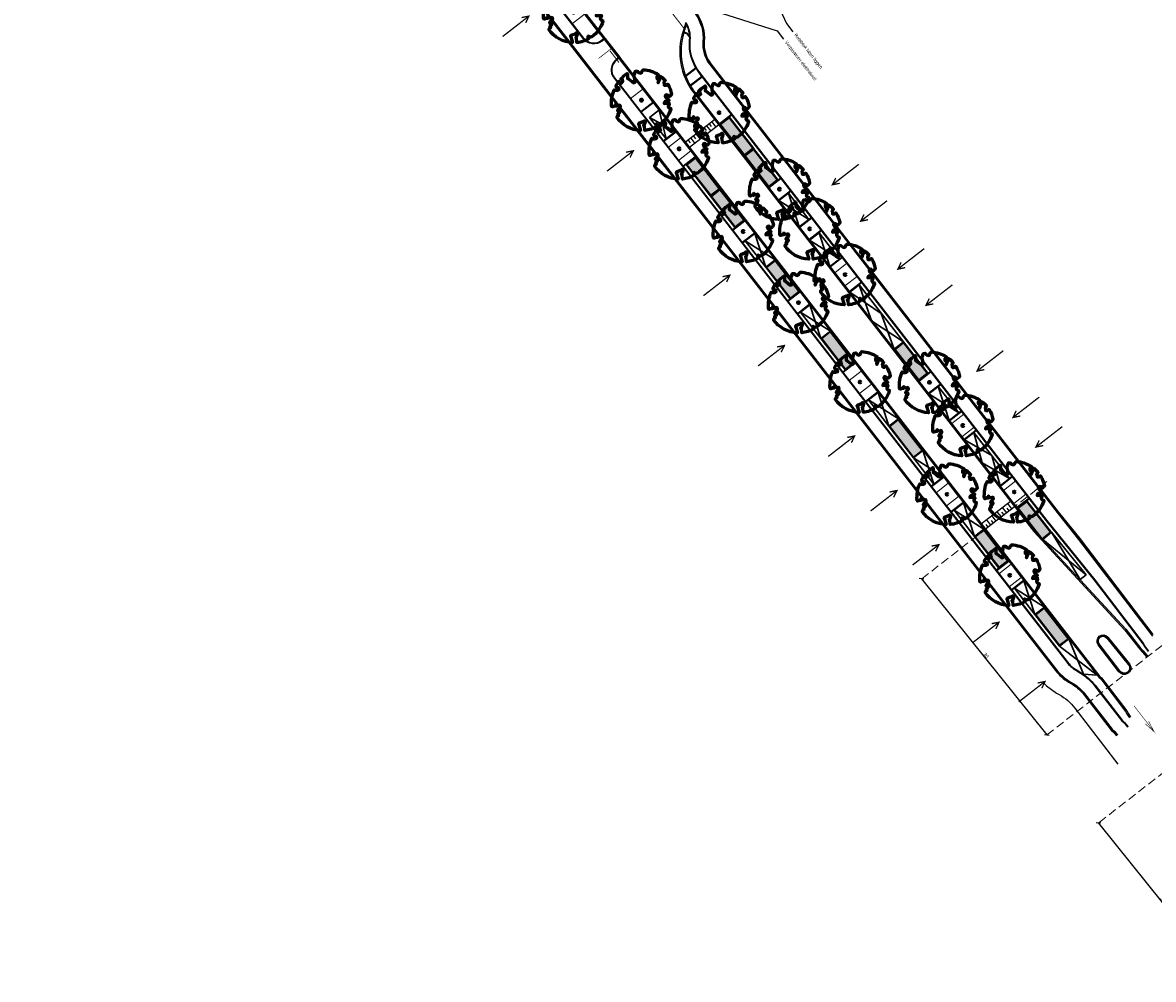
# Model space of a CAD drawing. Header units: metres. Extents: x 197051 to 198490, y 354564 to 355604.
# Tile 6 of 13: x 197065 to 197234, y 355340 to 355483. Entities that reach past the tile are written whole.
import ezdxf
from ezdxf import colors
from ezdxf.entities.mleader import LeaderData, LeaderLine
from ezdxf.math import Vec2, Vec3

# ---------------------------------------------------------------- set-up
doc = ezdxf.new("R2010")
doc.units = ezdxf.units.M
doc.header["$PDMODE"] = 3
doc.linetypes.add('11strp', pattern=[2, 1, -1])
doc.linetypes.add('DASHED2', pattern=[0.375, 0.25, -0.125])
for name, color, linetype, lineweight in [('N-WE-GR-BOOM-S', 86, 'Continuous', 40), ('N-WE-IE-PARKEERVAK_LANGSPARKEREN-G', 7, 'Continuous', 25), ('N-WE-VW-MARKERING_DWARS_DRIEHOEK_5050-G', 7, 'VW-HAAIETAND50-L-N', 35), ('nieuwe boomspiegels', 86, 'Continuous', 20), ('Ontwerp', 7, 'Continuous', 20), ('Parkeervak', 7, 'Continuous', 20), ('Parkeervak_arcering', 7, 'Continuous', 20), ('Rijrichting pijl', 7, 'Continuous', 30), ('X-XX-AL-AANKLEDING-M', 7, 'Continuous', 18), ('X-XX-AL-AANKLEDING-T25', 7, 'Continuous', 25)]:
    doc.layers.add(name, color=color, linetype=linetype, lineweight=lineweight)
for name, color, linetype in [('N-WE-VH-DREMPEL-G', 7, 'Continuous'), ('N-WE-VK-BLAUWE_ZONE-G', 5, 'Continuous'), ('N-XX-VH-KANTOPSLUITING_GELEIDEBAND_50_200_250-G', 210, 'Continuous'), ('N-XX-VH-KANTOPSLUITING_INRITVERLOOPBAND_50_200_250-G', 10, 'Continuous'), ('N-XX-VH-KANTOPSLUITING_OPSLUITBAND_100_200-G', 170, 'Continuous'), ('N-XX-VH-KANTOPSLUITING_TROTTOIRBAND_180_200_250-G', 2, 'Continuous'), ('N-XX-VH-KANTOPSLUITING_VOORKANTBAND-G', 7, 'Continuous')]:
    doc.layers.add(name, color=color, linetype=linetype)
doc.layers.add('uitritten', color=34, linetype='Continuous', lineweight=30, plot=False)
doc.styles.add('NLCS-ISO-M500-T25', font='NLCS-ISO.ttf', dxfattribs={"height": 1})
doc.styles.add('NLCS_ISO', font='arial.ttf')
doc.styles.get("Standard").update_dxf_attribs({"font": 'arial.ttf'})
doc.linetypes.add('VW-HAAIETAND50-L-N', pattern='A,0,-0.5,[150,NLCS.SHX,S=1,R=0,X=-0.625,Y=0],-0.5', length=1)
doc.dimstyles.new('NLCS_1-200', dxfattribs={"dimscale": 0.2, "dimtxt": 2.5, "dimasz": 2.5, "dimexe": 1.25, "dimexo": 0.625, "dimtad": 1, "dimtxsty": 'Standard', "dimblk": 'OBLIQUE', "dimcen": 0, "dimse1": 1, "dimse2": 1, "dimadec": 0, "dimazin": 0, "dimtfac": 1, "dimtmove": 0, "dimatfit": 3, "dimfxl": 1, "dimarcsym": 0})

# ---------------------------------------------------------------- blocks, each defined once
blk = doc.blocks.new('*U480')
at = {"layer": 'Parkeervak_arcering'}
h = blk.add_hatch(color=253, dxfattribs=at)
h.dxf.hatch_style = 1
h.paths.add_polyline_path([(0, 6), (0, 0), (1.8, 0), (1.8, 6)])
h.paths.add_polyline_path([(1.67, 5.87), (1.67, 0.13), (0.13, 0.13), (0.13, 5.87)], flags=16)
at = {"layer": 'Parkeervak_arcering', "true_color": 0xb97150}
h = blk.add_hatch(color=13, dxfattribs=at)
h.dxf.hatch_style = 1
h.paths.add_polyline_path([(1.67, 5.87), (1.67, 0.13), (0.13, 0.13), (0.13, 5.87)])
at = {"layer": 'N-WE-IE-PARKEERVAK_LANGSPARKEREN-G'}
blk.add_lwpolyline([(1.8, 0), (0, 0), (0, 6), (1.8, 6)], close=True, dxfattribs=at)
at = {"layer": 'N-WE-IE-PARKEERVAK_LANGSPARKEREN-G', "lineweight": 9}
blk.add_lwpolyline([(1.67, 0.13), (0.13, 0.13), (0.13, 5.87), (1.67, 5.87)], close=True, dxfattribs=at)
blk = doc.blocks.new('*U467')
at = {"layer": 'N-WE-GR-BOOM-S', "lineweight": 60}
blk.add_lwpolyline([(0.43, 4.71), (0.44, 4.72), (0.45, 4.73), (0.46, 4.74), (0.47, 4.75), (0.47, 4.75), (0.48, 4.76), (0.49, 4.77), (0.49, 4.78), (0.5, 4.79), (0.51, 4.8), (0.51, 4.82), (0.52, 4.84), (0.52, 4.86), (0.51, 4.88), (0.51, 4.92), (0.48, 5.03, -0.52938), (0.53, 5.1, -0.087139), (2.22, 4.62, -0.372341), (2.28, 4.47), (2.35, 4.12), (2.18, 3.95), (1.99, 3.99), (1.77, 3.82), (1.85, 3.6), (2.09, 3.53), (2.71, 3.67), (2.86, 3.59), (2.85, 3.45), (2.71, 3.36), (2.58, 2.94), (2.74, 2.67), (3.17, 3.35, -0.504641), (3.41, 3.14, 0.331948), (3.54, 2.92, 0.282008), (3.99, 3), (3.96, 2.99, -0.512156), (4.16, 2.98, -0.16076), (5.09, -0.06), (4.98, -0.17), (4.98, -0.29), (4.86, -0.31), (4.88, -0.44), (4.7, -0.38), (4.64, -0.52), (4.86, -0.67), (4.93, -0.72), (5.05, -0.6, -0.106371), (4.34, -2.61), (3.71, -2.2), (3.59, -2.28), (3.51, -1.94), (3.29, -1.67), (3.02, -1.68), (3.03, -1.99), (2.83, -2.68), (2.86, -2.81), (3.01, -2.83), (3.93, -3.18, -0.236298), (-0.23, -5.01, 0.159625), (-0.35, -4.77, 0.350802), (-0.31, -4.53, -0.504641), (-0.6, -4.39), (-0.53, -4.17), (-0.65, -3.96), (-0.8, -3.98), (-0.82, -4.14), (-0.94, -4.21), (-1.08, -4.11), (-1.2, -3.47), (-1.29, -3.38), (-1.52, -3.39), (-1.59, -3.66), (-1.68, -3.69), (-1.77, -3.92), (-2, -3.8, 0.733583), (-1.92, -3.97, -0.861625), (-1.87, -4.13, 0.279978), (-2.04, -4.39), (-2.04, -4.4, -0.827056), (-2.21, -4.58, -0.116774), (-4.15, -2.56), (-4.11, -2.55), (-4.08, -2.54), (-4.06, -2.53), (-4.04, -2.52), (-4.02, -2.51), (-4.01, -2.5), (-4, -2.49), (-3.77, -2.18), (-3.76, -2.17), (-3.76, -2.16), (-3.75, -2.15), (-3.75, -2.14), (-3.75, -2.13), (-3.74, -2.12), (-3.74, -2.11), (-3.74, -2.1), (-3.73, -2.09), (-3.72, -2.07), (-3.71, -2.06), (-3.71, -2.04), (-3.7, -2.02), (-3.69, -2.01), (-3.68, -1.99), (-3.68, -1.97), (-3.67, -1.96), (-3.67, -1.94), (-3.67, -1.93), (-3.67, -1.92), (-3.67, -1.9), (-3.67, -1.89), (-3.67, -1.88), (-3.68, -1.88), (-3.68, -1.87), (-3.69, -1.87), (-3.7, -1.87), (-3.71, -1.87), (-3.72, -1.87), (-3.73, -1.86), (-3.74, -1.86), (-3.75, -1.86), (-3.76, -1.86), (-3.78, -1.85), (-3.79, -1.84), (-3.8, -1.83), (-3.81, -1.83), (-3.83, -1.82), (-3.84, -1.81), (-3.85, -1.8), (-3.87, -1.78), (-3.88, -1.77), (-3.89, -1.76), (-3.91, -1.75), (-4.15, -2.03), (-4.16, -2.01), (-4.17, -2), (-4.18, -1.98), (-4.19, -1.97), (-4.2, -1.95), (-4.22, -1.94), (-4.24, -1.93), (-4.27, -1.92), (-4.32, -1.93), (-4.38, -1.94), (-4.46, -1.97, -0.040997), (-4.79, -1.03), (-4.62, -1.06), (-4.46, -1.16), (-4.38, -1.08), (-4.28, -0.93), (-4.38, -0.78), (-4.32, -0.57), (-4.52, -0.55), (-4.65, -0.42), (-4.89, -0.58, -0.05814), (-4.99, 0.83), (-4.85, 0.8), (-4.3, 0.36), (-4.06, 0.45), (-3.13, 0.69), (-3.05, 1), (-3.41, 1.14), (-3.46, 1.26), (-4.12, 1.58), (-4.14, 1.77), (-4.36, 1.96), (-4.45, 2.14), (-4.3, 2.38), (-3.96, 2.43), (-3.65, 2.63), (-3.65, 2.84), (-3.84, 3.07), (-3.79, 3.16), (-3.86, 3.31, -0.13428), (-1.66, 4.83, -0.541727), (-1.6, 4.78), (-1.61, 4.64), (-1.61, 4.56), (-1.6, 4.51), (-1.58, 4.46), (-1.56, 4.43), (-1.53, 4.41), (-1.51, 4.39), (-1.49, 4.38), (-1.47, 4.36), (-1.45, 4.34), (-1.43, 4.32), (-1.41, 4.31), (-1.4, 4.3), (-1.38, 4.28), (-1.36, 4.28), (-1.35, 4.27), (-1.33, 4.27), (-1.31, 4.28), (-1.29, 4.28), (-1.27, 4.29), (-1.25, 4.31), (-1.23, 4.32), (-1.21, 4.33), (-1.19, 4.34), (-1.17, 4.34), (-1.15, 4.35), (-1.13, 4.35), (-1.11, 4.35), (-1.09, 4.36), (-1.07, 4.36), (-1.05, 4.36), (-1.03, 4.37), (-1.01, 4.38), (-1, 4.39), (-0.99, 4.41), (-0.97, 4.42), (-0.96, 4.32), (-0.94, 4.3), (-0.83, 4.12), (-0.61, 4), (-0.93, 4.51), (-0.92, 4.52), (-0.92, 4.54), (-0.92, 4.55), (-0.92, 4.57), (-0.92, 4.58), (-0.93, 4.6), (-0.94, 4.61), (-0.95, 4.63), (-0.97, 4.65), (-0.99, 4.67), (-1.02, 4.69), (-1.05, 4.72), (-1.08, 4.75), (-1.12, 4.79), (-1.2, 4.9, -0.543104), (-1.17, 4.98, -0.046766), (-0.23, 5.12, -0.385168), (-0.18, 5.07), (-0.15, 4.88), (-0.14, 4.82), (-0.12, 4.78), (-0.1, 4.75), (-0.09, 4.74), (-0.07, 4.73), (-0.05, 4.73), (-0.03, 4.73), (-0.01, 4.72), (0.01, 4.72), (0.03, 4.72), (0.04, 4.71), (0.06, 4.7), (0.08, 4.7), (0.09, 4.69), (0.11, 4.68), (0.12, 4.67), (0.14, 4.67), (0.15, 4.66), (0.17, 4.65), (0.18, 4.65), (0.19, 4.64), (0.2, 4.63), (0.21, 4.62), (0.22, 4.61), (0.23, 4.6), (0.23, 4.59), (0.24, 4.58), (0.24, 4.58), (0.25, 4.57), (0.25, 4.56), (0.26, 4.56), (0.27, 4.56), (0.28, 4.56), (0.29, 4.56), (0.3, 4.57), (0.31, 4.57), (0.32, 4.58), (0.34, 4.59), (0.35, 4.6), (0.36, 4.62), (0.37, 4.63), (0.38, 4.64), (0.39, 4.66), (0.4, 4.67), (0.41, 4.69), (0.42, 4.7)], format="xyb", close=True, dxfattribs=at)
blk.add_circle((0, 0), 0.15, dxfattribs=at)
at = {"color": 7, "style": 'NLCS-ISO-M500-T25'}
for tag, p in [('NR', (-2.46, -0.4)), ('NAAM', (-2.46, -1.6))]:
    blk.add_attdef(tag, p, '', height=1, dxfattribs=at)
at = {"color": 7, "style": 'NLCS-ISO-M500-T25', "flags": 1}
for tag, p in [('WETNAAM', (-2.46, -2.8)), ('STAMDIA', (-2.46, -4)), ('STAMOMTR', (-2.46, -5.2)), ('OPMERKING', (-2.46, -6.4)), ('HANDH_KAPPEN', (-2.46, -7.6))]:
    blk.add_attdef(tag, p, '', height=1, dxfattribs=at)
blk = doc.blocks.new('pijl rijrichting')
at = {"layer": 'Rijrichting pijl', "const_width": 0.1}
for points in [[(6.14, 0), (0, 0), (2.18, 0.39)], [(0, 0), (2.17, -0.38)]]:
    blk.add_lwpolyline(points, dxfattribs=at)
blk = doc.blocks.new('_Oblique')
at = {"color": 0, "linetype": 'ByBlock', "lineweight": -2}
blk.add_line((-0.5, -0.5), (0.5, 0.5), dxfattribs=at)
blk = doc.blocks.new('*D451')
at = {"layer": 'Defpoints', "color": 0, "transparency": 16777216}
for p in [(197199.25, 355399.93), (197218.15, 355376.63), (197218.15, 355376.63)]:
    blk.add_point(p, dxfattribs=at)
at = {"layer": 'X-XX-AL-AANKLEDING-M', "color": 0, "lineweight": -2, "transparency": 16777216}
blk.add_line((197199.39, 355400.04), (197218.15, 355376.63), dxfattribs=at)
at = {"layer": 'X-XX-AL-AANKLEDING-M', "color": 0, "lineweight": -2, "transparency": 16777216, "xscale": 0.5, "yscale": 0.5, "zscale": 0.5}
for p, rotation in [((197199.39, 355400.04), 128.7212278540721), ((197218.15, 355376.63), 308.7212278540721)]:
    blk.add_blockref('_Oblique', p, dxfattribs=dict(at, rotation=rotation))
at = {"layer": 'X-XX-AL-AANKLEDING-M', "color": 0, "transparency": 16777216, "insert": (197209.07, 355388.57), "char_height": 0.5, "attachment_point": 5, "rotation": 308.7212}
blk.add_mtext('30', dxfattribs=at)
blk = doc.blocks.new('*D452')
at = {"layer": 'Defpoints', "color": 0, "transparency": 16777216}
for p in [(197225.9, 355363.41), (197244.67, 355340), (197244.67, 355340)]:
    blk.add_point(p, dxfattribs=at)
at = {"layer": 'X-XX-AL-AANKLEDING-M', "color": 0, "lineweight": -2, "transparency": 16777216}
blk.add_line((197225.9, 355363.41), (197244.67, 355340), dxfattribs=at)
at = {"layer": 'X-XX-AL-AANKLEDING-M', "color": 0, "lineweight": -2, "transparency": 16777216, "xscale": 0.5, "yscale": 0.5, "zscale": 0.5}
for p, rotation in [((197225.9, 355363.41), 128.7212278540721), ((197244.67, 355340), 308.7212278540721)]:
    blk.add_blockref('_Oblique', p, dxfattribs=dict(at, rotation=rotation))
at = {"layer": 'X-XX-AL-AANKLEDING-M', "color": 0, "transparency": 16777216, "insert": (197235.58, 355351.94), "char_height": 0.5, "attachment_point": 5, "rotation": 308.7212}
blk.add_mtext('30', dxfattribs=at)
blk = doc.blocks.new('Drempel')
at = {"layer": 'N-WE-VH-DREMPEL-G', "flags": 128}
for points in [[(0, 0), (0, -5.5)], [(-1, 0), (-1, -5.5)], [(-1, -0.5), (0, -0.5)], [(-1, -1), (-0.5, -1)], [(-1, -1.5), (0, -1.5)], [(-1, -2), (-0.5, -2)], [(-1, -2.5), (0, -2.5)], [(-1, -3), (-0.5, -3)], [(-1, -3.5), (0, -3.5)], [(-1, -4), (-0.5, -4)], [(-1, -4.5), (0, -4.5)], [(-1, -5), (-0.5, -5)]]:
    blk.add_lwpolyline(points, dxfattribs=at)
blk = doc.blocks.new('Inrit_icoon')
at = {"layer": 'uitritten', "const_width": 0.2}
for points in [[(0, 0), (0, 5)], [(0.5, 1), (0, 0), (-0.5, 1)]]:
    blk.add_lwpolyline(points, dxfattribs=at)

msp = doc.modelspace()

# ---------------------------------------------------------------- linework, layer by layer
at = {"layer": 'N-WE-VK-BLAUWE_ZONE-G', "color": 5, "linetype": 'DASHED2', "const_width": 0.1, "flags": 128}
for points in [[(197169.012, 355468.174), (197172.689, 355463.432)], [(197165.548, 355463.339), (197169.225, 355458.597)], [(197172.689, 355463.432), (197176.365, 355458.691)], [(197169.226, 355458.598), (197172.903, 355453.857)], [(197177.497, 355447.93), (197181.173, 355443.188)], [(197185.772, 355437.261), (197189.448, 355432.52)], [(197195.184, 355434.421), (197198.86, 355429.68)], [(197195.987, 355424.088), (197199.664, 355419.346)], [(197213.669, 355410.582), (197216.295, 355407.175), (197217.464, 355405.934)], [(197208.811, 355407.545), (197212.488, 355402.803)], [(197217.885, 355395.847), (197221.562, 355391.106)]]:
    msp.add_lwpolyline(points, dxfattribs=at)
at = {"layer": 'N-WE-VW-MARKERING_DWARS_DRIEHOEK_5050-G', "const_width": 0.15, "flags": 128}
msp.add_lwpolyline([(197161.615, 355485.348), (197163.954, 355482.335)], dxfattribs=at)
at = {"layer": 'N-WE-VW-MARKERING_DWARS_DRIEHOEK_5050-G', "linetype": 'VW-HAAIETAND50-L-N', "const_width": 0.15, "flags": 128}
msp.add_lwpolyline([(197152.645, 355479.229, -0.0022762), (197153.98, 355477.497, -0.0059253)], format="xyb", dxfattribs=at)
at = {"layer": 'N-XX-VH-KANTOPSLUITING_GELEIDEBAND_50_200_250-G', "flags": 128}
for points in [[(197151.145, 355481.75), (197097.591, 355550.817)], [(197154.517, 355477.405), (197158.687, 355472.026)], [(197171.912, 355471.944), (197181.532, 355459.537)], [(197160.464, 355469.735), (197225.956, 355385.276), (197226.254, 355385.041), (197229.994, 355380.124), (197230.23, 355379.703), (197230.582, 355379.199)], [(197160.137, 355462.813), (197170.8, 355449.063)], [(197189.192, 355449.659), (197192.17, 355445.818)], [(197173.863, 355445.112), (197179.072, 355438.394)], [(197198.821, 355437.242), (197204.028, 355430.526)], [(197182.137, 355434.442), (197189.288, 355425.219)]]:
    msp.add_lwpolyline(points, dxfattribs=at)
for points in [[(197163.789, 355482.125, 0.1561423), (197163.741, 355476.15)], [(197165.073, 355473.438, 0.0120654), (197165.354, 355473.058), (197216.382, 355407.251), (197230.04, 355392.484), (197232.269, 355389.607), (197232.644, 355389.235), (197233.324, 355388.409)]]:
    msp.add_lwpolyline(points, format="xyb", dxfattribs=at)
at = {"layer": 'N-XX-VH-KANTOPSLUITING_INRITVERLOOPBAND_50_200_250-G'}
for p, q in [((197163.694, 355482.156), (197164.021, 355483.151)), ((197163.789, 355482.125), (197164.116, 355483.12))]:
    msp.add_line(p, q, dxfattribs=at)
at = {"layer": 'N-XX-VH-KANTOPSLUITING_INRITVERLOOPBAND_50_200_250-G', "flags": 128}
for points in [[(197136.996, 355492.656), (197160.137, 355462.813)], [(197137.075, 355492.717), (197160.216, 355462.875)], [(197151.145, 355481.75), (197154.517, 355477.404)], [(197151.224, 355481.811), (197154.596, 355477.465)], [(197158.687, 355472.026), (197160.464, 355469.735)], [(197158.766, 355472.088), (197160.543, 355469.796)], [(197181.453, 355459.476), (197189.113, 355449.598)], [(197181.532, 355459.537), (197189.192, 355449.659)], [(197170.8, 355449.063), (197173.863, 355445.112)], [(197170.879, 355449.124), (197173.942, 355445.174)], [(197192.091, 355445.757), (197198.742, 355437.18)], [(197192.17, 355445.818), (197198.821, 355437.242)], [(197179.072, 355438.394), (197182.137, 355434.442)], [(197179.151, 355438.455), (197182.216, 355434.503)], [(197203.949, 355430.465), (197219.784, 355410.044), (197223.021, 355406.017), (197234.018, 355391.649)], [(197204.028, 355430.526), (197219.862, 355410.106), (197223.1, 355406.079), (197234.098, 355391.71)]]:
    msp.add_lwpolyline(points, dxfattribs=at)
for points in [[(197169.722, 355490.565, -0.0773004), (197165.743, 355485.92, 0.3861146), (197165.592, 355484.719, -0.1769295), (197166.673, 355480.675, 0.1893814), (197167.681, 355477.237), (197171.833, 355471.882)], [(197169.807, 355490.513, -0.0773004), (197165.808, 355485.844, 0.3861146), (197165.674, 355484.777, -0.1769295), (197166.772, 355480.666, 0.1893814), (197167.76, 355477.298), (197171.912, 355471.944)], [(197163.646, 355476.12, 0.0775275), (197164.991, 355473.381, 0.0775275)], [(197163.741, 355476.15, 0.0775275), (197165.073, 355473.438, 0.0391274)], [(197189.288, 355425.219), (197205.172, 355404.736), (197219.488, 355386.273, 0.0908893), (197221.423, 355384.542), (197222.115, 355384.119, -0.0910244), (197223.676, 355382.722), (197227.827, 355377.363), (197228.212, 355376.998), (197228.633, 355376.472)], [(197189.367, 355425.281), (197205.251, 355404.797), (197219.567, 355386.334, 0.0908893), (197221.475, 355384.627), (197222.167, 355384.204, -0.0910244), (197223.755, 355382.783), (197227.901, 355377.43), (197228.286, 355377.066), (197228.711, 355376.535)]]:
    msp.add_lwpolyline(points, format="xyb", dxfattribs=at)
at = {"layer": 'N-XX-VH-KANTOPSLUITING_OPSLUITBAND_100_200-G', "flags": 128}
for points in [[(197151.698, 355481.039), (197151.382, 355480.794, -0.4140565), (197148.719, 355481.129), (197094.816, 355550.642)], [(197233.405, 355389.151), (197232.811, 355389.93), (197232.614, 355390.318), (197225.343, 355399.853), (197218.138, 355408.739), (197166.021, 355475.95, -0.1893832), (197164.581, 355480.862, 0.1642776), (197163.981, 355483.35, 0.1471807)], [(197164.589, 355481.473), (197164.365, 355481.755, 0.3006069), (197163.736, 355481.96)], [(197153.966, 355478.116), (197153.649, 355477.87, 0.4159495), (197153.32, 355475.195), (197221.227, 355387.621, 0.0908893), (197222.57, 355386.419), (197223.263, 355385.996, -0.0910244), (197225.415, 355384.069), (197229.462, 355378.844), (197229.834, 355378.492), (197230.35, 355377.849)]]:
    msp.add_lwpolyline(points, format="xyb", dxfattribs=at)
for points in [[(197163.991, 355475.443), (197165.545, 355476.648)], [(197164.666, 355474.068), (197166.424, 355475.431)], [(197159.147, 355471.434), (197157.327, 355470.027)], [(197169.041, 355468.323), (197170.849, 355469.725)], [(197162.542, 355467.059), (197160.724, 355465.649)], [(197165.41, 355463.361), (197163.594, 355461.948)], [(197178.325, 355460.084), (197176.507, 355458.674)], [(197179.734, 355458.266), (197177.919, 355456.853)], [(197172.887, 355453.714), (197171.069, 355452.305)], [(197182.92, 355454.157), (197181.102, 355452.748)], [(197174.296, 355451.897), (197172.481, 355450.484)], [(197184.329, 355452.34), (197182.514, 355450.927)], [(197187.518, 355448.231), (197185.7, 355446.821)], [(197190.372, 355444.553), (197188.556, 355443.14)], [(197181.159, 355443.046), (197179.342, 355441.637)], [(197182.569, 355441.228), (197180.753, 355439.816)], [(197189.43, 355432.379), (197187.613, 355430.97)], [(197200.82, 355431.073), (197199.003, 355429.664)], [(197202.209, 355429.24), (197200.394, 355427.828)], [(197192.782, 355428.058), (197190.967, 355426.645)], [(197205.415, 355425.147), (197203.598, 355423.737)], [(197207.572, 355422.366), (197205.757, 355420.953)], [(197202.709, 355415.255), (197200.891, 355413.846)], [(197213.04, 355415.319), (197211.223, 355413.909)], [(197205.608, 355411.517), (197203.793, 355410.104)], [(197215.51, 355412.134), (197213.695, 355410.722)], [(197212.474, 355402.662), (197210.656, 355401.253)], [(197214.68, 355399.817), (197212.865, 355398.405)]]:
    msp.add_lwpolyline(points, dxfattribs=at)
at = {"layer": 'N-XX-VH-KANTOPSLUITING_TROTTOIRBAND_180_200_250-G', "flags": 128}
for points in [[(197227.241, 355391.23), (197230.476, 355387.25, -1.0302537), (197229.069, 355386.173), (197225.968, 355390.221, -0.9832868)], [(197227.163, 355391.166), (197230.399, 355387.187, -1.0312267), (197229.149, 355386.233), (197226.048, 355390.282, -0.9831298)]]:
    msp.add_lwpolyline(points, format="xyb", close=True, dxfattribs=at)
at = {"layer": 'N-XX-VH-KANTOPSLUITING_VOORKANTBAND-G', "flags": 128}
for points in [[(197073.439, 355571.494), (197073.121, 355575.327, -0.1141817), (197084.128, 355567.086), (197097.746, 355550.943), (197226.099, 355385.418), (197226.397, 355385.183), (197230.162, 355380.234), (197230.4, 355379.809), (197230.746, 355379.313)], [(197151.758, 355480.959), (197151.443, 355480.715, -0.4146494), (197148.637, 355481.071), (197094.738, 355550.58), (197082.514, 355565.783), (197081.128, 355567.311), (197080.635, 355567.857), (197080.178, 355568.328), (197078.819, 355569.656), (197077.61, 355570.429), (197076.322, 355570.993), (197074.777, 355571.366), (197073.439, 355571.494)], [(197064.83, 355556.099), (197064.555, 355559.133, -0.46825), (197074.33, 355568.91), (197074.646, 355568.881, -0.1886625), (197079.209, 355566.601), (197079.719, 355566.036), (197081.069, 355564.549), (197093.247, 355549.402), (197219.646, 355386.396, 0.0908893), (197221.527, 355384.713), (197222.219, 355384.29, -0.0910244), (197223.834, 355382.844), (197227.975, 355377.497), (197228.36, 355377.134), (197228.789, 355376.598)], [(197173.383, 355496.287, 0.0842562), (197170.625, 355492.417), (197170.618, 355492.402, -0.1032281), (197165.678, 355485.996, 0.3861146), (197165.51, 355484.662, -0.1769295), (197166.573, 355480.684, 0.1893814), (197167.602, 355477.175), (197219.705, 355409.982), (197222.942, 355405.955), (197234.032, 355391.467), (197234.032, 355391.467)], [(197164.021, 355483.472), (197163.599, 355482.187, 0.24931), (197165.195, 355472.935), (197216.229, 355407.122), (197229.887, 355392.355), (197232.119, 355389.474), (197232.496, 355389.1), (197233.17, 355388.282)], [(197233.485, 355389.212), (197232.896, 355389.983), (197232.699, 355390.371), (197225.422, 355399.914), (197218.217, 355408.801), (197166.1, 355476.011, -0.1893813), (197164.68, 355480.853, 0.169417), (197164.021, 355483.472)], [(197164.596, 355481.303), (197164.287, 355481.692, 0.3353203), (197163.703, 355481.843)], [(197153.904, 355478.194), (197153.588, 355477.949, 0.4159495), (197153.241, 355475.133), (197221.148, 355387.56, 0.0908893), (197222.518, 355386.334), (197223.21, 355385.911, -0.0910244), (197225.336, 355384.008), (197229.388, 355378.777), (197229.76, 355378.424), (197230.272, 355377.786)], [(197217.75, 355384.36), (197218.124, 355383.979), (197219.638, 355382.912), (197220.033, 355382.684, -0.0987085), (197222.386, 355380.623), (197228.829, 355372.227)]]:
    msp.add_lwpolyline(points, format="xyb", dxfattribs=at)
for points in [[(197151.916, 355481.082), (197154.063, 355478.317)], [(197154.124, 355478.238), (197154.124, 355478.238)], [(197163.953, 355475.54), (197165.494, 355476.735)], [(197164.718, 355473.982), (197166.485, 355475.352)], [(197159.086, 355471.513), (197157.266, 355470.106)], [(197159.088, 355471.51), (197157.273, 355470.097)], [(197169.092, 355468.236), (197170.91, 355469.646)], [(197162.48, 355467.138), (197160.663, 355465.728)], [(197165.471, 355463.282), (197163.656, 355461.87)], [(197178.263, 355460.163), (197176.446, 355458.753)], [(197179.795, 355458.187), (197177.98, 355456.775)], [(197172.826, 355453.794), (197171.008, 355452.384)], [(197182.859, 355454.236), (197181.041, 355452.827)], [(197184.391, 355452.261), (197182.575, 355450.848)], [(197174.358, 355451.818), (197172.542, 355450.405)], [(197187.457, 355448.31), (197185.639, 355446.9)], [(197190.433, 355444.474), (197188.618, 355443.061)], [(197181.098, 355443.125), (197179.281, 355441.716)], [(197182.63, 355441.149), (197180.815, 355439.737)], [(197189.369, 355432.458), (197187.551, 355431.049)], [(197200.759, 355431.152), (197198.941, 355429.743)], [(197202.27, 355429.162), (197200.455, 355427.749)], [(197192.844, 355427.979), (197191.029, 355426.566)], [(197205.354, 355425.226), (197203.537, 355423.816)], [(197207.633, 355422.287), (197205.818, 355420.874)], [(197202.647, 355415.334), (197200.83, 355413.925)], [(197212.979, 355415.398), (197211.161, 355413.988)], [(197205.669, 355411.438), (197203.854, 355410.025)], [(197215.571, 355412.055), (197213.756, 355410.643)], [(197212.412, 355402.741), (197210.595, 355401.332)], [(197214.741, 355399.738), (197212.926, 355398.326)]]:
    msp.add_lwpolyline(points, dxfattribs=at)
msp.add_lwpolyline([(197227.318, 355391.293), (197230.554, 355387.313, -1.0294335), (197228.988, 355386.114), (197225.889, 355390.16, -0.9834173)], format="xyb", close=True, dxfattribs=at)
at = {"layer": 'nieuwe boomspiegels'}
for points in [[(197145.487, 355485.296), (197147.303, 355486.708), (197148.835, 355484.733), (197147.019, 355483.32)], [(197155.738, 355472.076), (197157.554, 355473.488), (197159.086, 355471.513), (197157.265, 355470.107)], [(197161.393, 355464.783), (197163.209, 355466.196), (197164.741, 355464.22), (197162.925, 355462.808)], [(197176.441, 355458.75), (197178.263, 355460.163), (197179.794, 355458.189), (197177.977, 355456.778)], [(197171.008, 355452.384), (197172.823, 355453.797), (197174.355, 355451.821), (197172.54, 355450.408)], [(197181.041, 355452.827), (197182.859, 355454.236), (197184.388, 355452.264), (197182.573, 355450.851)], [(197186.363, 355445.963), (197188.181, 355447.373), (197189.711, 355445.4), (197187.893, 355443.991)], [(197179.281, 355441.716), (197181.096, 355443.128), (197182.628, 355441.152), (197180.813, 355439.74)], [(197188.523, 355429.796), (197190.338, 355431.204), (197191.873, 355429.23), (197190.055, 355427.821)], [(197198.941, 355429.743), (197200.756, 355431.156), (197202.288, 355429.18), (197200.473, 355427.768)], [(197203.91, 355423.335), (197205.728, 355424.744), (197207.257, 355422.771), (197205.442, 355421.359)], [(197211.682, 355413.312), (197213.498, 355414.724), (197215.03, 355412.748), (197213.214, 355411.336)], [(197201.577, 355412.962), (197203.392, 355414.375), (197204.924, 355412.399), (197203.109, 355410.987)], [(197210.995, 355400.816), (197212.811, 355402.228), (197214.343, 355400.253), (197212.527, 355398.84)]]:
    msp.add_lwpolyline(points, close=True, dxfattribs=at)
at = {"layer": 'Ontwerp', "linetype": '11strp', "const_width": 0.1}
msp.add_lwpolyline([(197150.936, 355478.106), (197152.831, 355479.577)], dxfattribs=at)
at = {"layer": 'Ontwerp', "linetype": 'DASHED2', "ltscale": 5, "flags": 128}
for points in [[(197218.178, 355414.618), (197199.128, 355399.832)], [(197236.945, 355391.212), (197217.894, 355376.426)], [(197246.269, 355379.217), (197225.897, 355363.41)]]:
    msp.add_lwpolyline(points, dxfattribs=at)
at = {"layer": 'uitritten', "flags": 128}
for points in [[(197159.936, 355470.274), (197158.583, 355469.224), (197158.583, 355469.224)], [(197162.479, 355467.137), (197161.057, 355466.033)], [(197177.977, 355456.778), (197179.399, 355457.883)], [(197179.341, 355457.838), (197179.341, 355457.838)], [(197181.041, 355452.827), (197182.462, 355453.932)], [(197182.573, 355450.851), (197183.994, 355451.956)], [(197174.355, 355451.821), (197172.933, 355450.717)], [(197175.996, 355446.767), (197172.933, 355450.717)], [(197177.419, 355447.87), (197175.996, 355446.767)], [(197185.637, 355446.9), (197187.058, 355448.004)], [(197188.615, 355443.059), (197190.036, 355444.164)], [(197182.628, 355441.152), (197181.206, 355440.048)], [(197184.271, 355436.096), (197181.206, 355440.048)], [(197185.693, 355437.2), (197184.271, 355436.096)], [(197195.264, 355434.485), (197196.687, 355435.587)], [(197200.473, 355427.768), (197201.894, 355428.872)], [(197192.844, 355427.978), (197191.422, 355426.874)], [(197194.485, 355422.924), (197191.422, 355426.874)], [(197203.537, 355423.816), (197204.958, 355424.921)], [(197195.908, 355424.026), (197194.485, 355422.924)], [(197205.816, 355420.877), (197207.238, 355421.981)], [(197212.58, 355415.091), (197207.238, 355421.981)], [(197199.584, 355419.285), (197198.162, 355418.182)], [(197201.225, 355414.231), (197198.162, 355418.182)], [(197202.647, 355415.335), (197201.225, 355414.231)], [(197211.158, 355413.988), (197212.58, 355415.091)], [(197205.67, 355411.437), (197204.248, 355410.334)], [(197207.311, 355406.383), (197204.248, 355410.334)], [(197208.734, 355407.485), (197207.311, 355406.383)], [(197217.569, 355405.967), (197218.88, 355407.03)], [(197214.742, 355399.737), (197213.32, 355398.634)], [(197223.157, 355399.925), (197224.065, 355400.635)], [(197217.806, 355395.786), (197216.384, 355394.682)], [(197220.06, 355389.941), (197221.483, 355391.044)], [(197221.483, 355391.044), (197223.655, 355385.74)], [(197220.06, 355389.941), (197225.725, 355385.573)], [(197223.655, 355385.74), (197225.725, 355385.573)]]:
    msp.add_lwpolyline(points, dxfattribs=at)
at = {"layer": 'uitritten'}
for points in [[(197158.583, 355469.224), (197162.479, 355467.137)], [(197158.583, 355469.224), (197161.057, 355466.033)], [(197160.005, 355470.327), (197161.057, 355466.033)], [(197179.399, 355457.883), (197181.041, 355452.827)], [(197182.464, 355453.93), (197179.399, 355457.883)], [(197182.462, 355453.932), (197177.977, 355456.778)], [(197187.058, 355448.004), (197183.994, 355451.957)], [(197183.994, 355451.956), (197185.637, 355446.9)], [(197172.933, 355450.717), (197177.419, 355447.87)], [(197174.355, 355451.821), (197175.996, 355446.767)], [(197187.058, 355448.004), (197182.573, 355450.851)], [(197190.036, 355444.164), (197191.859, 355438.767)], [(197196.687, 355435.587), (197190.036, 355444.164)], [(197193.309, 355439.838), (197188.615, 355443.059)], [(197181.206, 355440.048), (197185.693, 355437.2)], [(197182.628, 355441.152), (197184.271, 355436.096)], [(197196.687, 355435.587), (197191.888, 355438.732)], [(197193.309, 355439.838), (197195.264, 355434.485)], [(197204.958, 355424.921), (197201.893, 355428.873)], [(197201.894, 355428.872), (197203.537, 355423.816)], [(197191.422, 355426.874), (197195.908, 355424.026)], [(197192.844, 355427.978), (197194.485, 355422.924)], [(197204.958, 355424.921), (197200.473, 355427.768)], [(197208.487, 355417.433), (197207.238, 355421.981)], [(197205.816, 355420.877), (197209.909, 355418.536)], [(197198.162, 355418.182), (197202.647, 355415.335)], [(197199.584, 355419.285), (197201.225, 355414.231)], [(197209.909, 355418.536), (197211.158, 355413.988)], [(197212.58, 355415.091), (197208.487, 355417.433)], [(197205.67, 355411.437), (197207.311, 355406.383)], [(197204.248, 355410.334), (197208.734, 355407.485)], [(197218.88, 355407.03), (197223.157, 355399.925)], [(197224.065, 355400.635), (197218.88, 355407.03)], [(197224.065, 355400.635), (197217.569, 355405.967)], [(197214.742, 355399.737), (197216.384, 355394.682)], [(197213.32, 355398.634), (197217.806, 355395.786)], [(197216.384, 355394.682), (197213.32, 355398.634)]]:
    msp.add_lwpolyline(points, dxfattribs=at)

# ---------------------------------------------------------------- block references
at = {"xscale": -1, "rotation": 127.8058348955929}
for p in [(197140.47, 355484.446), (197156.138, 355464.252), (197170.62, 355445.585), (197178.803, 355435.039), (197189.333, 355421.465), (197195.681, 355413.283), (197201.975, 355405.171), (197211.002, 355393.537), (197217.9, 355384.645)]:
    msp.add_blockref('Inrit_icoon', p, dxfattribs=at)
at = {"rotation": 307.8058348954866}
for p in [(197186.01, 355459.157), (197190.252, 355453.689), (197195.826, 355446.505), (197200.045, 355441.066), (197207.698, 355431.202), (197213.095, 355424.246), (197216.537, 355419.809)]:
    msp.add_blockref('Inrit_icoon', p, dxfattribs=at)
at = {"layer": 'N-WE-GR-BOOM-S', "xscale": 0.9, "yscale": 0.9, "zscale": 0.9, "rotation": 307.28604508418}
for p in [(197147.163, 355485.015), (197157.352, 355471.836), (197169.018, 355469.965), (197163.011, 355464.546), (197178.07, 355458.484), (197182.597, 355452.542), (197172.625, 355452.147), (197187.914, 355445.674), (197180.898, 355441.478), (197190.14, 355429.554), (197200.558, 355429.506), (197205.566, 355423.039), (197203.194, 355412.725), (197213.296, 355413.072), (197212.613, 355400.579)]:
    msp.add_blockref('*U467', p, dxfattribs=at)
at = {"layer": 'N-WE-VH-DREMPEL-G', "rotation": 307.7909312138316}
msp.add_blockref('Drempel', (197168.934, 355468.114), dxfattribs=at)
at = {"layer": 'N-WE-VH-DREMPEL-G', "xscale": -1, "rotation": 307.7909312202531}
msp.add_blockref('Drempel', (197212.72, 355411.647), dxfattribs=at)
at = {"layer": 'Parkeervak', "rotation": 217.79}
for p in [(197170.515, 355469.339), (197174.191, 355464.598), (197165.471, 355463.279), (197169.147, 355458.537), (197177.419, 355447.87), (197185.693, 355437.2), (197196.687, 355435.587), (197195.908, 355424.026), (197215.173, 355411.748), (197208.734, 355407.485), (197217.806, 355395.786)]:
    msp.add_blockref('*U480', p, dxfattribs=at)
at = {"layer": 'Rijrichting pijl', "xscale": 0.8, "yscale": 0.8, "zscale": 0.8, "rotation": 127.804287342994}
msp.add_blockref('pijl rijrichting', (197234.263, 355377.114), dxfattribs=at)

# ---------------------------------------------------------------- dimensions: what is measured, and where the dimension line sits
at = {"layer": 'X-XX-AL-AANKLEDING-M'}
for base, p1, p2, picture, middle in [((197218.152, 355376.633), (197199.247, 355399.927), (197218.152, 355376.633), '*D451', (197209.066, 355388.574)), ((197244.666, 355340.001), (197225.897, 355363.41), (197244.666, 355340.001), '*D452', (197235.578, 355351.943))]:
    dim = msp.add_linear_dim(base=base, p1=p1, p2=p2, angle=308.72123, dimstyle='NLCS_1-200', dxfattribs=at)
    dim.commit()
    dim.dimension.update_dxf_attribs({"geometry": picture, "text_midpoint": middle})

# ---------------------------------------------------------------- leaders
at = {"layer": 'X-XX-AL-AANKLEDING-T25'}
ml = msp.add_multileader_mtext('Standard', dxfattribs=at)
ml.set_content('Rotsblok laten liggen', color=256, style='NLCS_ISO')
ml.set_leader_properties()
ml.build(insert=Vec2(0, 0))
ml.multileader.update_dxf_attribs({"dogleg_length": 1.562, "arrow_head_size": 0.5})
ctx = ml.context
ctx.base_point, ctx.char_height, ctx.arrow_head_size, ctx.landing_gap_size, ctx.plane_origin, ctx.plane_x_axis, ctx.plane_y_axis = Vec3(197180.072, 355482.106), 0.5, 0.5, 0.5, Vec3(197168.171, 355486.087), Vec3(0.6129875, -0.7900926), Vec3(0.7900926, 0.6129875)
notes = []
notes.append((ctx, [(0, (1, 1, 0), (197179.114, 355483.34), (0.6129875, -0.7900926), 1.562, [(0, [(197173.684, 355495.11)], 0, [])])]))
ctx.mtext.insert, ctx.mtext.text_direction, ctx.mtext.rotation, ctx.mtext.flow_direction = Vec3(197180.634, 355481.909), Vec3(0.6129875, -0.7900926), 5.3722253, 5
ml = msp.add_multileader_mtext('Standard', dxfattribs=at)
ml.set_content('Verplaatsen elektrakast', color=256, style='NLCS_ISO')
ml.set_leader_properties()
ml.build(insert=Vec2(0, 0))
ml.multileader.update_dxf_attribs({"dogleg_length": 1.562, "arrow_head_size": 0.5})
ctx = ml.context
ctx.base_point, ctx.char_height, ctx.arrow_head_size, ctx.landing_gap_size, ctx.plane_origin, ctx.plane_x_axis, ctx.plane_y_axis = Vec3(197178.661, 355481.011), 0.5, 0.5, 0.5, Vec3(197166.76, 355484.992), Vec3(0.6129875, -0.7900926), Vec3(0.7900926, 0.6129875)
notes.append((ctx, [(0, (1, 1, 0), (197177.703, 355482.245), (0.6129875, -0.7900926), 1.562, [(0, [(197168.885, 355485.02)], 0, [])])]))
ctx.mtext.insert, ctx.mtext.text_direction, ctx.mtext.rotation, ctx.mtext.flow_direction = Vec3(197179.219, 355480.812), Vec3(0.6129875, -0.7900926), 5.3722253, 5
for ctx, leaders in notes:
    for number, flags, end, landing, length, lines in leaders:
        leader = LeaderData()
        leader.index, (leader.has_last_leader_line, leader.has_dogleg_vector, leader.attachment_direction) = number, flags
        leader.last_leader_point, leader.dogleg_vector, leader.dogleg_length = Vec3(end), Vec3(landing), length
        for number, points, colour, breaks in lines:
            line = LeaderLine()
            line.index, line.vertices, line.color, line.breaks = number, Vec3.list(points), colors.encode_raw_color(colour), breaks
            leader.lines.append(line)
        ctx.leaders.append(leader)

doc.saveas('drawing.dxf')
